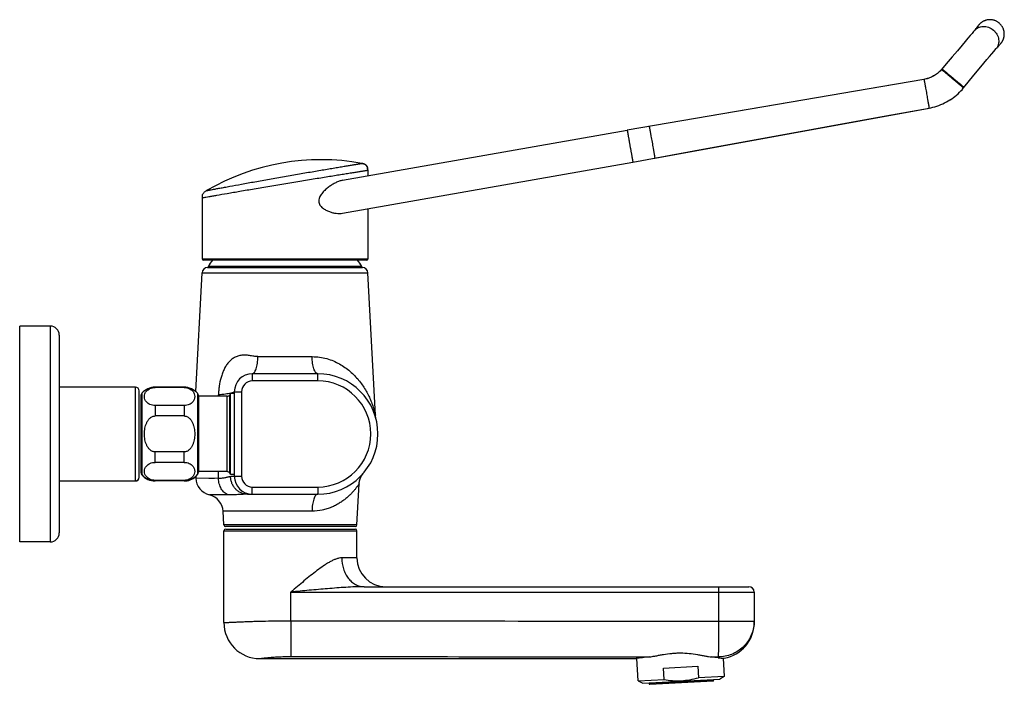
# Model space of a CAD drawing. Header units: millimetres. Extents: x 65 to 679, y 63 to 499.
# Tile 8 of 8: x 405 to 679, y 314 to 499. Entities that reach past the tile are written whole.
import ezdxf

# ---------------------------------------------------------------- set-up
doc = ezdxf.new("R2010")
doc.units = ezdxf.units.MM
doc.header["$LTSCALE"] = 46.255
doc.layers.get('0').update_dxf_attribs({"linetype": 'CONTINUOUS'})

msp = doc.modelspace()

# ---------------------------------------------------------------- linework, layer by layer
at = {"color": 7, "linetype": 'CONTINUOUS'}
for p, q in [((670.25, 495.76), (669.85, 495.27)), ((670.45, 496.01), (670.25, 495.76)), ((670.77, 496.4), (670.45, 496.01)), ((670.92, 496.59), (670.61, 496.2)), ((671.18, 496.91), (670.92, 496.58)), ((671.37, 497.16), (671.16, 496.89)), ((671.51, 497.33), (671.36, 497.14)), ((671.59, 497.44), (671.5, 497.32)), ((671.65, 497.52), (671.59, 497.43)), ((671.62, 497.48), (671.62, 497.48)), ((671.62, 497.48), (671.62, 497.48)), ((667.97, 493.04), (667.12, 492.02)), ((668.71, 493.92), (667.97, 493.04)), ((669.34, 494.66), (668.71, 493.92)), ((669.85, 495.27), (669.34, 494.66)), ((665.8, 490.47), (664.31, 488.72)), ((667.12, 492.02), (665.8, 490.47)), ((675.87, 490.21), (676.29, 490.7)), ((676.29, 490.7), (676.49, 490.94)), ((676.49, 490.94), (676.83, 491.32)), ((676.82, 491.32), (676.99, 491.5)), ((676.98, 491.49), (677.26, 491.81)), ((677.24, 491.79), (677.47, 492.05)), ((677.45, 492.03), (677.62, 492.21)), ((677.6, 492.2), (677.71, 492.31)), ((677.7, 492.3), (677.78, 492.39)), ((677.74, 492.35), (677.74, 492.35)), ((677.74, 492.35), (677.74, 492.35)), ((664.31, 488.72), (662.69, 486.82)), ((673.15, 486.96), (674, 487.98)), ((674, 487.98), (674.74, 488.86)), ((674.74, 488.86), (675.36, 489.6)), ((675.36, 489.6), (675.87, 490.21)), ((660.95, 484.81), (660.71, 484.58)), ((661.17, 485.04), (660.95, 484.81)), ((661.34, 485.24), (661.17, 485.04)), ((661.34, 485.24), (661.17, 485.04)), ((662.69, 486.82), (661.34, 485.24)), ((670.38, 483.62), (671.85, 485.4)), ((671.85, 485.4), (673.15, 486.96)), ((656.48, 482.48), (573.92, 468.39)), ((659.97, 483.97), (659.7, 483.78)), ((660.23, 484.16), (659.97, 483.96)), ((660.48, 484.37), (660.23, 484.16)), ((660.72, 484.59), (660.47, 484.37)), ((668.79, 481.7), (670.38, 483.62)), ((666.37, 478.9), (666.77, 479.3)), ((666.76, 479.3), (667.15, 479.72)), ((667.14, 479.71), (667.47, 480.1)), ((667.47, 480.1), (668.79, 481.7)), ((665.54, 478.13), (665.97, 478.51)), ((665.96, 478.51), (666.38, 478.9)), ((619.51, 476.17), (573.92, 468.39)), ((581.59, 460.63), (657.88, 474.51)), ((494.76, 454.43), (573.92, 468.39)), ((494.76, 445.29), (575.49, 459.52)), ((500.14, 459.13), (500.1, 459.13)), ((500.26, 459.1), (500.14, 459.13)), ((501.74, 457.22), (501.74, 455.66)), ((455.74, 432.52), (455.74, 449.5)), ((501.74, 446.52), (501.74, 432.52)), ((501.44, 432.22), (456.04, 432.22)), ((457.16, 430.17), (500.31, 430.17)), ((453.93, 395.69), (455.66, 428.75)), ((503.88, 389.17), (501.81, 428.75)), ((404.94, 353.92), (404.94, 413.92)), ((413.44, 413.92), (404.94, 413.92)), ((415.94, 411.42), (415.94, 356.42)), ((487.84, 400.67), (469.64, 400.67)), ((437.14, 396.92), (415.94, 396.92)), ((438.14, 371.85), (438.14, 395.92)), ((438.64, 394.57), (438.64, 373.2)), ((450.64, 396.92), (442.64, 396.92)), ((450.64, 396.82), (442.64, 396.82)), ((454.64, 394.57), (454.64, 373.28)), ((462.67, 394.4), (454.64, 394.4)), ((463.58, 395.17), (463.37, 394.8)), ((463.58, 372.67), (463.58, 395.17)), ((464.64, 395.17), (463.58, 395.17)), ((464.64, 395.67), (464.64, 372.17)), ((450.64, 391.82), (442.64, 391.82)), ((450.64, 388.92), (442.64, 388.92)), ((450.64, 378.92), (442.64, 378.92)), ((450.64, 376.03), (442.64, 376.03)), ((462.67, 373.45), (454.64, 373.45)), ((463.58, 372.67), (463.37, 373.05)), ((464.64, 372.67), (463.58, 372.67)), ((500.44, 372.88), (500.47, 372.92)), ((500.47, 372.92), (500.49, 372.94)), ((500.49, 372.94), (500.5, 372.96)), ((500.5, 372.96), (500.52, 372.98)), ((500.53, 373), (500.54, 373)), ((415.94, 370.92), (437.14, 370.92)), ((415.94, 370.85), (437.14, 370.85)), ((450.64, 371.03), (442.64, 371.03)), ((450.64, 370.92), (442.64, 370.92)), ((450.64, 370.85), (442.64, 370.85)), ((453.88, 372.12), (453.91, 371.62)), ((468.29, 367.17), (487.84, 367.17)), ((461.71, 358.65), (461.51, 362.44)), ((461.74, 331.47), (461.74, 356.97)), ((498.26, 358.17), (462.21, 358.17)), ((462.24, 357.47), (498.24, 357.47)), ((498.74, 349.47), (498.74, 356.97)), ((413.44, 353.92), (404.94, 353.92)), ((500.71, 341.47), (607.74, 341.47)), ((609.24, 339.97), (609.24, 331.47)), ((471.74, 321.47), (576.39, 321.47)), ((576.96, 315.29), (576.64, 321.51)), ((600.66, 321.62), (600.93, 316.54)), ((583.99, 318.84), (593.57, 319.34)), ((584.16, 315.66), (583.99, 318.84)), ((593.57, 319.34), (593.74, 316.17)), ((576.96, 315.29), (584.16, 315.66)), ((576.96, 315.29), (578.25, 314.63)), ((578.25, 314.63), (599.72, 315.76)), ((580.22, 314.33), (597.79, 315.26)), ((600.93, 316.54), (593.74, 316.17)), ((597.98, 315.47), (597.97, 315.67)), ((600.93, 316.54), (599.72, 315.76)), ((580, 314.72), (580.01, 314.52))]:
    msp.add_line(p, q, dxfattribs=at)
at = {"color": 9, "linetype": 'CONTINUOUS'}
for p, q in [((501.74, 432.52), (455.74, 432.52)), ((500.06, 430.48), (457.41, 430.48)), ((455.66, 428.75), (501.81, 428.75)), ((413.44, 413.92), (413.44, 353.92)), ((471.19, 405.41), (486.28, 405.41)), ((469.64, 400.67), (469.64, 398.67)), ((487.84, 398.67), (487.84, 400.67)), ((487.84, 398.67), (469.64, 398.67)), ((437.14, 370.85), (437.14, 396.92)), ((438.89, 395.23), (438.89, 372.54)), ((442.64, 396.92), (442.64, 396.82)), ((450.64, 396.92), (450.64, 396.82)), ((454.39, 395.23), (454.39, 372.62)), ((460.22, 394.4), (460.23, 394.77)), ((462.67, 373.45), (462.67, 394.4)), ((463.37, 373.05), (463.37, 394.8)), ((464.64, 395.67), (466.64, 395.67)), ((466.64, 395.67), (466.64, 372.17)), ((442.64, 391.82), (442.64, 388.92)), ((450.64, 391.82), (450.64, 388.92)), ((442.64, 376.03), (442.64, 378.92)), ((450.64, 376.03), (450.64, 378.92)), ((460.24, 371.53), (460.21, 373.45)), ((442.64, 370.85), (442.64, 371.03)), ((450.64, 370.85), (450.64, 371.03)), ((460.24, 371.53), (453.91, 371.62)), ((457.54, 371.57), (454.18, 371.62)), ((459.08, 371.55), (457.54, 371.57)), ((464.64, 372.17), (466.64, 372.17)), ((462.89, 366.98), (457.71, 367.03)), ((469.64, 367.17), (469.64, 369.17)), ((469.64, 369.17), (487.84, 369.17)), ((487.84, 369.17), (487.84, 367.17)), ((486.24, 362.44), (461.51, 362.44)), ((498.76, 358.65), (461.71, 358.65)), ((461.74, 356.97), (498.74, 356.97)), ((498.74, 349.47), (494.53, 349.47)), ((480.4, 339.97), (609.24, 339.97)), ((480.4, 331.99), (480.4, 339.97)), ((599.32, 339.97), (599.32, 331.87)), ((599.32, 331.87), (609.24, 331.87)), ((609.23, 331.47), (609.23, 331.46)), ((609.23, 331.47), (609.23, 331.46)), ((597.42, 321.93), (599.24, 321.93)), ((599.24, 321.93), (599.24, 321.71)), ((597.98, 315.47), (580.01, 314.52))]:
    msp.add_line(p, q, dxfattribs=at)
at = {"color": 7, "linetype": 'CONTINUOUS'}
for points in [[(677.39, 498.14), (677.3, 498.22), (677.16, 498.32), (677.03, 498.41), (676.89, 498.5), (676.76, 498.58), (676.62, 498.65), (676.49, 498.72), (676.35, 498.77), (676.22, 498.83), (676.09, 498.87), (675.96, 498.91), (675.83, 498.95), (675.7, 498.98), (675.57, 499.01), (675.45, 499.03), (675.33, 499.05), (675.21, 499.06), (675.09, 499.07), (674.97, 499.08), (674.85, 499.08), (674.74, 499.08), (674.63, 499.07), (674.52, 499.07), (674.41, 499.06), (674.31, 499.05), (674.21, 499.03), (674.1, 499.01), (674.01, 499), (673.91, 498.97), (673.81, 498.95), (673.72, 498.93), (673.63, 498.9), (673.54, 498.87), (673.45, 498.84), (673.37, 498.81), (673.29, 498.77), (673.2, 498.74), (673.12, 498.7), (673.05, 498.66), (672.97, 498.63), (672.9, 498.59), (672.82, 498.55), (672.75, 498.5), (672.68, 498.46), (672.62, 498.42), (672.55, 498.37), (672.49, 498.33), (672.43, 498.28), (672.37, 498.24), (672.31, 498.19), (672.25, 498.15), (672.2, 498.1), (672.15, 498.06), (672.1, 498.01), (672.05, 497.96), (672, 497.92), (671.96, 497.87), (671.91, 497.83), (671.87, 497.78), (671.83, 497.74), (671.79, 497.69), (671.76, 497.65), (671.72, 497.61), (671.69, 497.56), (671.65, 497.52)], [(677.78, 492.39), (677.82, 492.43), (677.85, 492.47), (677.89, 492.52), (677.93, 492.56), (677.97, 492.61), (678.01, 492.66), (678.04, 492.71), (678.08, 492.76), (678.12, 492.82), (678.15, 492.87), (678.19, 492.93), (678.23, 492.98), (678.26, 493.04), (678.3, 493.1), (678.33, 493.16), (678.36, 493.22), (678.4, 493.29), (678.43, 493.35), (678.46, 493.41), (678.49, 493.48), (678.52, 493.55), (678.54, 493.62), (678.57, 493.69), (678.6, 493.76), (678.62, 493.83), (678.64, 493.9), (678.67, 493.98), (678.69, 494.06), (678.71, 494.13), (678.73, 494.21), (678.74, 494.3), (678.76, 494.38), (678.77, 494.46), (678.78, 494.55), (678.8, 494.63), (678.8, 494.72), (678.81, 494.81), (678.82, 494.9), (678.82, 494.99), (678.82, 495.09), (678.82, 495.18), (678.82, 495.28), (678.81, 495.37), (678.8, 495.47), (678.79, 495.57), (678.78, 495.68), (678.76, 495.78), (678.74, 495.88), (678.72, 495.99), (678.69, 496.09), (678.66, 496.2), (678.63, 496.31), (678.59, 496.42), (678.55, 496.53), (678.5, 496.64), (678.46, 496.75), (678.4, 496.86), (678.34, 496.97), (678.28, 497.08), (678.21, 497.2), (678.14, 497.31), (678.06, 497.42), (677.98, 497.53), (677.89, 497.64), (677.79, 497.76), (677.69, 497.86), (677.58, 497.97), (677.47, 498.08), (677.39, 498.14)], [(656.48, 482.48), (644.47, 480.43), (619.51, 476.17)], [(659.71, 483.78), (659.43, 483.6), (659.16, 483.43), (658.87, 483.28), (658.58, 483.14), (658.28, 483.01), (657.98, 482.89), (657.68, 482.78), (657.37, 482.68), (657.05, 482.6), (656.74, 482.53), (656.48, 482.48)], [(659.44, 483.6), (659.16, 483.44), (658.88, 483.29), (658.59, 483.14), (658.29, 483.01), (657.99, 482.89), (657.68, 482.78), (657.37, 482.69), (657.06, 482.6), (656.74, 482.53), (656.48, 482.48)], [(657.88, 474.51), (658.4, 474.62), (658.96, 474.75), (659.53, 474.9), (660.08, 475.07), (660.63, 475.26), (661.16, 475.47), (661.69, 475.7), (662.21, 475.94), (662.72, 476.21), (663.22, 476.49), (663.71, 476.78), (664.19, 477.1), (664.65, 477.43), (665.1, 477.77), (665.54, 478.14)], [(657.88, 474.51), (658.4, 474.61), (658.97, 474.75), (659.53, 474.9), (660.09, 475.07), (660.63, 475.26), (661.17, 475.47), (661.7, 475.7), (662.22, 475.94), (662.73, 476.21), (663.23, 476.49), (663.72, 476.79), (664.19, 477.1), (664.66, 477.43), (665.11, 477.78)], [(620.99, 467.8), (633.59, 470.09), (645.9, 472.33), (657.88, 474.51)], [(575.49, 459.52), (594.97, 463.06), (620.99, 467.8)], [(501.74, 457.22), (501.73, 457.33), (501.73, 457.45), (501.73, 457.55), (501.72, 457.66), (501.71, 457.76), (501.69, 457.86), (501.67, 457.95), (501.64, 458.05), (501.61, 458.14), (501.57, 458.22), (501.53, 458.31), (501.49, 458.38), (501.44, 458.46), (501.38, 458.53), (501.32, 458.6), (501.25, 458.67), (501.18, 458.73), (501.11, 458.78), (501.03, 458.83), (500.95, 458.88), (500.86, 458.92), (500.77, 458.96), (500.67, 459), (500.57, 459.03), (500.47, 459.06), (500.37, 459.08), (500.26, 459.1)], [(504.04, 388.16), (504, 388.34), (503.96, 388.51), (503.93, 388.69), (503.91, 388.86), (503.89, 389.04), (503.88, 389.17)], [(498.76, 358.65), (499.36, 370.05), (499.36, 370.12), (499.37, 370.2), (499.37, 370.27), (499.38, 370.34), (499.39, 370.41), (499.4, 370.49), (499.41, 370.56), (499.42, 370.63), (499.44, 370.7), (499.45, 370.77), (499.46, 370.83), (499.48, 370.9), (499.5, 370.97), (499.51, 371.03), (499.53, 371.1), (499.55, 371.16), (499.57, 371.23), (499.59, 371.29), (499.61, 371.36), (499.63, 371.42), (499.65, 371.48), (499.67, 371.54), (499.7, 371.6), (499.72, 371.66), (499.74, 371.72), (499.77, 371.77), (499.79, 371.83), (499.82, 371.89), (499.85, 371.94), (499.87, 372), (499.9, 372.05), (499.93, 372.1), (499.96, 372.15), (499.98, 372.21), (500.01, 372.26), (500.04, 372.3), (500.07, 372.35), (500.1, 372.4), (500.13, 372.45), (500.16, 372.49), (500.19, 372.54), (500.22, 372.58), (500.24, 372.62), (500.27, 372.66), (500.3, 372.7), (500.32, 372.74), (500.35, 372.77), (500.37, 372.8), (500.39, 372.82), (500.41, 372.85), (500.42, 372.87), (500.44, 372.88)], [(500.52, 372.98), (500.53, 372.99), (500.53, 373)]]:
    msp.add_lwpolyline(points, dxfattribs=at)
for centre, radius, start, end in [((488.7, 397.17), 63, 79.5761, 120.2873), ((498.2, 448.8), 10.5, 78.9745, 79.6136), ((489.55, 457.17), 12.19, 359.9648, 0.4861), ((457.16, 428.67), 1.5, 90, 177), ((456.04, 432.52), 0.3, 180, 270), ((457.58, 430.37), 0.2, 149.7054, 270), ((478.74, 418.02), 24.7, 144.8821, 149.7054), ((478.74, 418.02), 24.7, 30.2946, 35.1179), ((499.89, 430.37), 0.2, 270, 30.2946), ((500.31, 428.67), 1.5, 3, 90), ((501.44, 432.52), 0.3, 270, 360), ((413.44, 411.42), 2.5, 0, 90), ((469.64, 395.67), 5, 90, 180), ((487.84, 383.92), 16.75, 270, 90), ((437.14, 395.92), 1, 0, 90), ((439.64, 394.57), 1, 138.5904, 180), ((442.64, 391.92), 5, 90, 138.5904), ((450.64, 391.92), 5, 41.4096, 90), ((453.64, 394.57), 1, 0, 41.4096), ((462.67, 395.2), 0.8, 270, 330), ((439.64, 373.28), 1, 180, 221.4096), ((439.64, 373.2), 1, 180, 221.4096), ((442.64, 375.92), 5, 221.4096, 270), ((442.64, 375.85), 5, 221.4096, 270), ((450.64, 375.92), 5, 270, 318.5904), ((453.64, 373.28), 1, 318.5904, 360), ((462.67, 372.65), 0.8, 30, 90), ((437.14, 371.92), 1, 270, 360), ((437.14, 371.85), 1, 270, 360), ((450.64, 375.85), 5, 270, 310.5643), ((458.9, 371.89), 5, 183, 256.2123), ((469.64, 372.17), 5, 180, 270), ((456.52, 362.17), 5, 3, 76.2123), ((413.44, 356.42), 2.5, 270, 360), ((462.21, 358.67), 0.5, 183, 270), ((462.24, 356.97), 0.5, 90, 180), ((498.24, 356.97), 0.5, 0, 90), ((498.26, 358.67), 0.5, 270, 357), ((506.74, 349.47), 8, 180, 270), ((607.74, 339.97), 1.5, 0, 90), ((471.74, 331.47), 10, 180, 270), ((599.24, 331.47), 10, 279.6636, 360), ((588.9, 240.3), 82.13, 96.2128, 98.7642), ((588.24, 238.12), 84.31, 82.5037, 83.7467), ((600.73, 332.95), 11.34, 262.4439, 270.9476), ((597.78, 315.46), 0.2, 273, 3), ((580.21, 314.53), 0.2, 183, 273)]:
    msp.add_arc(centre, radius, start, end, dxfattribs=at)
at = {"color": 9, "linetype": 'CONTINUOUS'}
for centre, radius, start, end in [((469.64, 395.67), 3, 90, 180), ((487.84, 383.92), 14.75, 270, 90), ((469.64, 372.17), 3, 180, 270), ((599.35, 331.87), 9.89, 357.6887, 359.9996)]:
    msp.add_arc(centre, radius, start, end, dxfattribs=at)
for points, knots in [([(670.45, 496.01), (670.6, 496.19), (670.93, 496.52), (671.54, 496.89), (672.22, 497.14), (672.95, 497.24), (673.7, 497.19), (674.69, 496.94), (675.38, 496.54), (675.77, 496.21)], [0, 0, 0, 0, 0.118292, 0.237623, 0.35891, 0.482737, 0.609284, 0.738294, 1, 1, 1, 1]), ([(675.77, 496.21), (676.17, 495.88), (676.67, 495.27), (677.09, 494.34), (677.27, 493.61), (677.3, 492.88), (677.18, 492.16), (676.91, 491.5), (676.64, 491.11), (676.49, 490.94)], [0, 0, 0, 0, 0.261706, 0.390716, 0.517263, 0.64109, 0.762377, 0.881708, 1, 1, 1, 1]), ([(661.34, 485.24), (661.34, 485.24), (661.35, 485.24), (661.35, 485.24), (661.35, 485.23), (661.36, 485.23), (661.37, 485.22), (661.38, 485.21), (661.41, 485.19), (661.44, 485.16), (661.48, 485.13), (661.53, 485.09), (661.61, 485.03), (661.72, 484.94), (661.88, 484.81), (662.06, 484.66), (662.26, 484.49), (662.48, 484.31), (662.72, 484.11), (662.98, 483.89), (663.35, 483.58), (663.83, 483.18), (664.22, 482.85), (664.42, 482.68)], [0, 0, 0, 0, 0.000325, 0.001238, 0.002749, 0.00486, 0.007568, 0.010872, 0.019265, 0.030025, 0.04312, 0.058516, 0.07618, 0.118143, 0.168591, 0.227051, 0.292949, 0.36566, 0.444475, 0.528645, 0.617349, 0.804927, 1, 1, 1, 1]), ([(661.48, 485.4), (661.48, 485.4), (661.48, 485.4), (661.49, 485.4), (661.49, 485.39), (661.5, 485.39), (661.51, 485.38), (661.52, 485.37), (661.55, 485.35), (661.58, 485.33), (661.62, 485.29), (661.67, 485.25), (661.74, 485.19), (661.86, 485.1), (662.01, 484.97), (662.19, 484.82), (662.39, 484.65), (662.62, 484.47), (662.86, 484.27), (663.12, 484.05), (663.48, 483.74), (663.97, 483.34), (664.36, 483.01), (664.56, 482.85)], [0, 0, 0, 0, 0.000321, 0.001223, 0.002719, 0.00481, 0.007499, 0.010789, 0.019169, 0.029934, 0.043055, 0.058485, 0.076172, 0.118123, 0.16854, 0.226994, 0.292912, 0.365641, 0.444458, 0.528611, 0.617316, 0.80493, 1, 1, 1, 1]), ([(656.48, 482.48), (656.48, 482.48), (656.48, 482.48), (656.48, 482.48), (656.48, 482.47), (656.48, 482.46), (656.49, 482.43), (656.5, 482.4), (656.51, 482.36), (656.52, 482.31), (656.53, 482.25), (656.55, 482.15), (656.57, 482), (656.61, 481.8), (656.65, 481.57), (656.7, 481.31), (656.76, 481.02), (656.81, 480.71), (656.87, 480.37), (656.96, 479.89), (657.07, 479.27), (657.16, 478.76), (657.2, 478.5)], [0, 0, 0, 0, 0.000339, 0.001257, 0.002772, 0.004884, 0.010899, 0.019294, 0.030054, 0.04315, 0.058547, 0.07621, 0.118173, 0.168619, 0.227078, 0.292974, 0.365683, 0.444495, 0.528662, 0.617363, 0.804934, 1, 1, 1, 1]), ([(664.42, 482.68), (664.62, 482.52), (665.01, 482.19), (665.49, 481.78), (665.86, 481.47), (666.11, 481.26), (666.35, 481.06), (666.58, 480.87), (666.78, 480.7), (666.95, 480.55), (667.11, 480.42), (667.22, 480.32), (667.29, 480.26), (667.34, 480.22), (667.38, 480.18), (667.41, 480.15), (667.43, 480.13), (667.45, 480.12), (667.46, 480.11), (667.46, 480.11), (667.47, 480.1), (667.47, 480.1), (667.47, 480.1), (667.47, 480.1)], [0, 0, 0, 0, 0.195074, 0.382652, 0.471356, 0.555525, 0.634342, 0.707052, 0.772951, 0.83141, 0.88186, 0.92382, 0.941487, 0.956884, 0.969977, 0.980735, 0.989131, 0.992436, 0.995145, 0.997254, 0.998765, 0.999676, 1, 1, 1, 1]), ([(664.56, 482.85), (664.75, 482.68), (665.15, 482.35), (665.63, 481.95), (665.99, 481.64), (666.25, 481.42), (666.49, 481.22), (666.71, 481.03), (666.91, 480.86), (667.09, 480.71), (667.24, 480.58), (667.35, 480.49), (667.43, 480.42), (667.47, 480.38), (667.51, 480.35), (667.55, 480.32), (667.57, 480.3), (667.58, 480.28), (667.59, 480.28), (667.6, 480.27), (667.6, 480.27), (667.6, 480.27), (667.61, 480.26), (667.6, 480.26)], [0, 0, 0, 0, 0.19507, 0.382684, 0.471389, 0.555542, 0.634359, 0.707088, 0.773006, 0.83146, 0.881877, 0.923828, 0.941515, 0.956945, 0.970066, 0.980831, 0.989211, 0.992501, 0.99519, 0.997281, 0.998777, 0.999679, 1, 1, 1, 1]), ([(657.2, 478.5), (657.25, 478.24), (657.34, 477.73), (657.45, 477.11), (657.53, 476.63), (657.59, 476.29), (657.64, 475.98), (657.69, 475.69), (657.74, 475.43), (657.78, 475.2), (657.81, 475), (657.83, 474.85), (657.85, 474.75), (657.86, 474.69), (657.87, 474.64), (657.87, 474.59), (657.88, 474.56), (657.88, 474.54), (657.88, 474.53), (657.88, 474.52), (657.88, 474.52), (657.88, 474.51), (657.88, 474.51)], [0, 0, 0, 0, 0.195067, 0.382638, 0.471339, 0.555505, 0.634318, 0.707027, 0.772923, 0.831381, 0.881828, 0.92379, 0.941454, 0.956851, 0.969946, 0.980707, 0.989101, 0.995116, 0.997228, 0.998743, 0.999661, 1, 1, 1, 1]), ([(573.92, 468.39), (573.92, 468.39), (573.92, 468.38), (573.92, 468.38), (573.92, 468.37), (573.92, 468.36), (573.93, 468.35), (573.93, 468.33), (573.94, 468.3), (573.95, 468.25), (573.95, 468.19), (573.97, 468.12), (573.98, 468.05), (574, 467.96), (574.01, 467.86), (574.03, 467.75), (574.06, 467.64), (574.08, 467.51), (574.1, 467.38), (574.12, 467.24), (574.16, 467.03), (574.2, 466.76), (574.27, 466.41), (574.33, 466.04), (574.41, 465.65), (574.47, 465.24), (574.56, 464.82), (574.62, 464.39), (574.68, 464.1), (574.7, 463.95)], [0, 0, 0, 0, 0.000322, 0.001258, 0.002783, 0.004892, 0.007599, 0.010911, 0.019308, 0.030067, 0.04316, 0.058559, 0.076224, 0.096114, 0.118182, 0.142373, 0.16863, 0.196891, 0.227085, 0.259141, 0.292982, 0.365687, 0.444501, 0.528664, 0.617367, 0.709753, 0.804935, 0.901996, 1, 1, 1, 1]), ([(580.04, 469.43), (580.04, 469.43), (580.04, 469.43), (580.04, 469.42), (580.04, 469.42), (580.05, 469.41), (580.05, 469.4), (580.05, 469.38), (580.06, 469.34), (580.07, 469.3), (580.08, 469.24), (580.09, 469.17), (580.12, 469.06), (580.15, 468.9), (580.19, 468.68), (580.23, 468.42), (580.29, 468.14), (580.34, 467.82), (580.41, 467.47), (580.47, 467.1), (580.57, 466.57), (580.69, 465.88), (580.79, 465.32), (580.84, 465.04)], [0, 0, 0, 0, 0.000335, 0.001241, 0.00274, 0.004834, 0.007524, 0.010813, 0.019186, 0.029952, 0.043072, 0.058498, 0.076183, 0.11814, 0.168556, 0.227006, 0.292918, 0.365658, 0.444484, 0.528628, 0.617306, 0.804917, 1, 1, 1, 1]), ([(574.7, 463.95), (574.73, 463.81), (574.77, 463.52), (574.86, 463.09), (574.92, 462.67), (575.01, 462.26), (575.07, 461.87), (575.14, 461.5), (575.19, 461.15), (575.25, 460.88), (575.28, 460.67), (575.3, 460.53), (575.33, 460.4), (575.35, 460.27), (575.37, 460.16), (575.39, 460.05), (575.41, 459.95), (575.43, 459.86), (575.44, 459.78), (575.45, 459.72), (575.46, 459.66), (575.47, 459.61), (575.48, 459.58), (575.48, 459.56), (575.48, 459.54), (575.48, 459.54), (575.48, 459.53), (575.48, 459.53), (575.49, 459.52), (575.49, 459.52)], [0, 0, 0, 0, 0.098004, 0.195065, 0.290247, 0.382633, 0.471336, 0.555499, 0.634313, 0.707018, 0.740859, 0.772915, 0.803109, 0.83137, 0.857627, 0.881818, 0.903886, 0.923776, 0.941441, 0.95684, 0.969933, 0.980692, 0.989089, 0.992401, 0.995108, 0.997217, 0.998742, 0.999678, 1, 1, 1, 1]), ([(580.84, 465.04), (580.89, 464.75), (580.99, 464.19), (581.11, 463.5), (581.2, 462.97), (581.27, 462.6), (581.33, 462.25), (581.38, 461.94), (581.43, 461.65), (581.47, 461.39), (581.51, 461.17), (581.54, 461.01), (581.55, 460.9), (581.56, 460.83), (581.57, 460.77), (581.58, 460.72), (581.58, 460.69), (581.59, 460.67), (581.59, 460.66), (581.59, 460.65), (581.59, 460.64), (581.59, 460.64), (581.59, 460.63), (581.59, 460.63)], [0, 0, 0, 0, 0.195079, 0.382686, 0.471363, 0.555505, 0.634331, 0.70707, 0.772982, 0.831432, 0.881849, 0.923807, 0.941493, 0.95692, 0.970041, 0.980808, 0.989183, 0.992472, 0.995163, 0.997258, 0.998757, 0.999665, 1, 1, 1, 1]), ([(456.92, 451.58), (456.93, 451.58), (456.97, 451.58), (457.05, 451.6), (457.18, 451.62), (457.37, 451.66), (457.6, 451.7), (458.02, 451.78), (458.67, 451.9), (459.58, 452.07), (460.69, 452.28), (461.96, 452.51), (463.96, 452.88), (466.77, 453.4), (470.45, 454.06), (474.43, 454.77), (478.56, 455.5), (482.68, 456.22), (486.05, 456.79), (488.63, 457.23), (490.43, 457.53), (492.13, 457.82), (493.69, 458.08), (495.11, 458.31), (496.37, 458.52), (497.32, 458.68), (497.99, 458.79), (498.42, 458.86), (498.8, 458.92), (499.14, 458.98), (499.43, 459.02), (499.63, 459.06), (499.77, 459.08), (499.86, 459.09), (499.93, 459.11), (499.99, 459.12), (500.03, 459.12), (500.06, 459.13), (500.08, 459.13), (500.09, 459.13), (500.1, 459.13), (500.1, 459.13)], [0, 0, 0, 0, 0.00062, 0.002474, 0.005552, 0.009846, 0.015347, 0.022044, 0.038931, 0.060309, 0.085955, 0.115581, 0.148874, 0.225072, 0.311509, 0.40487, 0.50168, 0.598387, 0.691432, 0.735501, 0.777378, 0.816652, 0.852944, 0.885898, 0.915188, 0.940518, 0.951608, 0.96161, 0.970502, 0.978261, 0.984863, 0.990288, 0.992555, 0.994523, 0.996192, 0.99756, 0.998626, 0.999388, 0.999656, 0.999847, 1, 1, 1, 1]), ([(501.74, 457.17), (501.74, 457.17), (501.73, 457.17), (501.73, 457.17), (501.73, 457.17), (501.73, 457.17), (501.72, 457.16), (501.71, 457.16), (501.69, 457.16), (501.67, 457.16), (501.65, 457.15), (501.61, 457.15), (501.56, 457.14), (501.48, 457.13), (501.39, 457.11), (501.29, 457.1), (501.17, 457.08), (500.99, 457.05), (500.73, 457.01), (500.38, 456.95), (499.97, 456.88), (499.52, 456.81), (499.01, 456.73), (498.46, 456.64), (497.63, 456.51), (496.48, 456.33), (494.98, 456.08), (493.33, 455.82), (491.54, 455.53), (489.63, 455.22), (487.62, 454.89), (485.52, 454.55), (482.62, 454.07), (478.93, 453.46), (474.53, 452.73), (470.27, 452.01), (466.33, 451.34), (462.85, 450.74), (460.3, 450.3), (458.6, 450.01), (457.61, 449.83), (456.83, 449.7), (456.32, 449.6), (456.01, 449.55), (455.86, 449.52), (455.77, 449.51), (455.74, 449.5)], [0, 0, 0, 0, 0.000009, 0.000038, 0.000085, 0.000151, 0.00034, 0.000604, 0.000943, 0.001357, 0.001845, 0.002409, 0.003759, 0.005407, 0.00735, 0.009589, 0.012121, 0.014947, 0.021469, 0.029136, 0.037926, 0.047816, 0.058786, 0.07081, 0.083854, 0.112863, 0.14553, 0.181537, 0.22054, 0.26217, 0.306022, 0.351689, 0.39876, 0.495359, 0.592274, 0.685938, 0.772839, 0.849592, 0.913082, 0.938991, 0.960603, 0.977685, 0.99003, 0.994377, 0.997494, 1, 1, 1, 1]), ([(471.19, 405.41), (470.99, 405.41), (470.6, 405.44), (470.03, 405.53), (469.46, 405.64), (468.9, 405.73), (468.34, 405.8), (467.79, 405.84), (467.24, 405.85), (466.7, 405.81), (466.16, 405.72), (465.64, 405.59), (465.14, 405.41), (464.5, 405.1), (463.75, 404.58), (462.98, 403.8), (462.31, 402.88), (461.76, 401.87), (461.3, 400.78), (460.8, 399.25), (460.51, 397.85), (460.35, 396.63), (460.26, 395.81), (460.23, 395.19), (460.23, 394.77)], [0, 0, 0, 0, 0.031808, 0.063322, 0.094539, 0.12543, 0.155974, 0.18616, 0.215987, 0.245479, 0.27471, 0.303732, 0.332645, 0.361568, 0.419831, 0.479316, 0.540409, 0.603114, 0.667258, 0.732566, 0.865528, 0.899104, 0.932737, 1, 1, 1, 1]), ([(469.64, 400.67), (469.69, 400.67), (469.79, 400.69), (469.94, 400.76), (470.08, 400.88), (470.22, 401.04), (470.36, 401.23), (470.53, 401.57), (470.73, 402.08), (470.92, 402.79), (471.06, 403.6), (471.15, 404.49), (471.18, 405.1), (471.19, 405.41)], [0, 0, 0, 0, 0.028473, 0.059166, 0.093817, 0.133532, 0.178901, 0.230151, 0.349964, 0.491048, 0.649693, 0.821147, 1, 1, 1, 1]), ([(486.28, 405.41), (486.98, 405.41), (488.35, 405.32), (490.33, 404.9), (492.18, 404.26), (494.41, 403.18), (496.86, 401.45), (498.89, 399.36), (500.23, 397.58), (501.11, 396.22), (501.87, 394.84), (502.52, 393.45), (502.97, 392.3), (503.27, 391.4), (503.47, 390.77), (503.61, 390.28), (503.7, 389.91), (503.76, 389.68), (503.81, 389.48), (503.85, 389.32), (503.87, 389.22), (503.88, 389.18), (503.88, 389.17)], [0, 0, 0, 0, 0.080656, 0.158771, 0.234298, 0.307369, 0.446875, 0.579337, 0.643381, 0.706012, 0.767163, 0.826574, 0.883568, 0.910704, 0.936434, 0.960032, 0.970659, 0.980191, 0.988303, 0.99459, 0.998611, 1, 1, 1, 1]), ([(487.84, 400.67), (487.79, 400.67), (487.68, 400.69), (487.53, 400.76), (487.39, 400.88), (487.25, 401.04), (487.12, 401.23), (486.94, 401.57), (486.74, 402.08), (486.56, 402.79), (486.41, 403.6), (486.32, 404.49), (486.29, 405.1), (486.28, 405.41)], [0, 0, 0, 0, 0.028391, 0.059021, 0.093628, 0.133316, 0.178672, 0.22992, 0.349755, 0.490882, 0.649581, 0.821093, 1, 1, 1, 1]), ([(463.58, 395.21), (463.37, 395.16), (462.9, 395.08), (461.78, 394.92), (460.87, 394.83), (460.23, 394.77)], [0, 0, 0, 0, 0.19124, 0.422941, 1, 1, 1, 1]), ([(464.64, 395.67), (464.64, 395.65), (464.62, 395.61), (464.56, 395.55), (464.48, 395.49), (464.36, 395.43), (464.21, 395.38), (464.03, 395.32), (463.81, 395.26), (463.66, 395.23), (463.58, 395.21)], [0, 0, 0, 0, 0.051493, 0.116294, 0.201599, 0.310529, 0.444477, 0.603976, 0.789164, 1, 1, 1, 1]), ([(463.59, 372.04), (463.49, 372.03), (463.28, 372), (462.94, 371.93), (462.58, 371.84), (462.02, 371.71), (461.24, 371.56), (460.58, 371.53), (460.24, 371.53)], [0, 0, 0, 0, 0.089061, 0.189703, 0.301239, 0.422791, 0.693447, 1, 1, 1, 1]), ([(462.89, 366.98), (462.7, 367.05), (462.34, 367.24), (461.83, 367.62), (461.38, 368.11), (460.86, 368.88), (460.39, 370.03), (460.25, 371.02), (460.24, 371.53)], [0, 0, 0, 0, 0.108429, 0.221338, 0.339524, 0.463208, 0.724885, 1, 1, 1, 1]), ([(464.64, 372.17), (464.64, 372.17), (464.61, 372.15), (464.56, 372.14), (464.48, 372.12), (464.36, 372.1), (464.21, 372.09), (464.04, 372.07), (463.82, 372.06), (463.67, 372.05), (463.59, 372.04)], [0, 0, 0, 0, 0.022406, 0.071702, 0.150894, 0.260433, 0.400318, 0.570393, 0.770413, 1, 1, 1, 1]), ([(468.29, 367.17), (467.99, 367.17), (467.38, 367.24), (466.51, 367.52), (465.7, 367.97), (464.99, 368.57), (464.4, 369.31), (463.96, 370.16), (463.67, 371.08), (463.6, 371.72), (463.59, 372.04)], [0, 0, 0, 0, 0.121227, 0.243029, 0.365895, 0.490143, 0.615881, 0.742999, 0.87119, 1, 1, 1, 1]), ([(499.36, 370.03), (499.36, 370.03), (499.35, 370.03), (499.35, 370.03), (499.35, 370.02), (499.34, 370.01), (499.33, 369.99), (499.31, 369.97), (499.28, 369.93), (499.25, 369.87), (499.2, 369.81), (499.15, 369.73), (499.08, 369.65), (499.01, 369.55), (498.91, 369.41), (498.76, 369.21), (498.56, 368.95), (498.33, 368.66), (498.08, 368.36), (497.8, 368.04), (497.51, 367.72), (497.07, 367.26), (496.47, 366.67), (495.68, 365.98), (494.8, 365.3), (493.83, 364.65), (492.78, 364.05), (491.63, 363.51), (490.39, 363.06), (488.61, 362.59), (487.19, 362.44), (486.24, 362.44)], [0, 0, 0, 0, 0.000113, 0.000465, 0.001059, 0.001893, 0.002966, 0.004276, 0.007603, 0.011847, 0.016966, 0.022918, 0.029667, 0.037173, 0.045401, 0.063872, 0.084791, 0.107872, 0.13286, 0.159532, 0.187706, 0.217234, 0.279863, 0.346658, 0.417133, 0.490993, 0.568083, 0.648338, 0.731741, 0.818272, 1, 1, 1, 1]), ([(468.29, 367.17), (468.07, 367.17), (467.64, 367.16), (466.75, 367.12), (465.62, 367.05), (464.26, 366.99), (463.35, 366.98), (462.89, 366.98)], [0, 0, 0, 0, 0.119462, 0.242511, 0.494181, 0.747775, 1, 1, 1, 1]), ([(487.84, 367.17), (487.78, 367.17), (487.68, 367.16), (487.52, 367.09), (487.37, 366.97), (487.23, 366.81), (487.09, 366.62), (486.91, 366.28), (486.71, 365.77), (486.52, 365.06), (486.37, 364.25), (486.27, 363.36), (486.24, 362.75), (486.24, 362.44)], [0, 0, 0, 0, 0.029124, 0.060401, 0.095521, 0.135581, 0.181176, 0.232546, 0.352324, 0.493082, 0.651182, 0.821937, 1, 1, 1, 1]), ([(494.53, 349.47), (494.27, 349.47), (493.72, 349.41), (492.89, 349.16), (492.04, 348.8), (491.18, 348.35), (490.3, 347.83), (489.1, 347.04), (487.6, 345.95), (485.81, 344.54), (483.39, 342.55), (481.6, 341.01), (480.4, 339.97)], [0, 0, 0, 0, 0.045789, 0.09561, 0.149226, 0.206085, 0.265609, 0.327291, 0.455526, 0.588343, 0.724095, 1, 1, 1, 1]), ([(494.53, 349.47), (494.53, 348.44), (494.76, 346.9), (495.52, 345.03), (496.29, 343.81), (497.23, 342.8), (498.31, 342.05), (499.48, 341.58), (500.31, 341.47), (500.71, 341.47)], [0, 0, 0, 0, 0.277627, 0.411754, 0.540419, 0.662899, 0.779374, 0.891034, 1, 1, 1, 1]), ([(500.71, 341.47), (499.87, 341.47), (498.19, 341.43), (495.66, 341.29), (493.12, 341.11), (489.73, 340.84), (485.49, 340.46), (482.09, 340.14), (480.4, 339.97)], [0, 0, 0, 0, 0.123725, 0.248168, 0.373034, 0.498168, 0.748919, 1, 1, 1, 1]), ([(599.31, 341.47), (599.31, 341.47), (599.31, 341.47), (599.31, 341.47), (599.31, 341.46), (599.31, 341.44), (599.31, 341.43), (599.31, 341.4), (599.31, 341.36), (599.32, 341.29), (599.32, 341.22), (599.32, 341.13), (599.32, 341.03), (599.32, 340.92), (599.32, 340.76), (599.32, 340.54), (599.32, 340.26), (599.32, 340.07), (599.32, 339.97)], [0, 0, 0, 0, 0.001279, 0.004914, 0.010936, 0.019337, 0.030096, 0.043192, 0.076256, 0.118215, 0.168663, 0.227116, 0.293011, 0.365714, 0.444525, 0.617383, 0.80494, 1, 1, 1, 1]), ([(461.74, 331.47), (461.74, 331.48), (461.74, 331.47), (461.75, 331.48), (461.76, 331.48), (461.79, 331.48), (461.83, 331.48), (461.88, 331.48), (461.97, 331.49), (462.11, 331.5), (462.31, 331.51), (462.56, 331.52), (462.84, 331.53), (463.17, 331.55), (463.54, 331.57), (464.12, 331.6), (464.94, 331.64), (466.03, 331.69), (467.25, 331.74), (468.61, 331.79), (470.07, 331.84), (471.64, 331.88), (473.88, 331.93), (476.81, 331.98), (479.19, 331.99), (480.4, 331.99)], [0, 0, 0, 0, 0.000302, 0.00068, 0.001209, 0.00272, 0.004834, 0.007549, 0.010864, 0.019286, 0.030079, 0.043214, 0.058661, 0.076381, 0.09633, 0.118458, 0.169032, 0.227606, 0.293608, 0.366396, 0.44526, 0.529435, 0.618103, 0.80544, 1, 1, 1, 1]), ([(480.4, 331.99), (480.4, 330.81), (480.39, 329.09), (480.38, 326.88), (480.37, 325.44), (480.36, 324.21), (480.34, 323.34), (480.33, 322.78), (480.33, 322.47), (480.32, 322.24), (480.31, 322.12), (480.31, 322.07)], [0, 0, 0, 0, 0.357012, 0.52087, 0.667686, 0.792659, 0.8917, 0.930448, 0.961572, 0.984818, 1, 1, 1, 1]), ([(599.32, 331.87), (599.32, 331.27), (599.32, 330.07), (599.31, 328.33), (599.31, 326.71), (599.3, 325.26), (599.28, 324.04), (599.27, 323.17), (599.26, 322.62), (599.25, 322.32), (599.24, 322.1), (599.24, 321.98), (599.24, 321.93)], [0, 0, 0, 0, 0.183008, 0.359906, 0.524785, 0.672141, 0.797054, 0.895352, 0.933459, 0.963758, 0.985999, 1, 1, 1, 1]), ([(609.23, 331.46), (609.2, 330.83), (609.03, 329.57), (608.41, 327.76), (607.45, 326.1), (606.2, 324.65), (604.69, 323.47), (602.99, 322.59), (601.15, 322.05), (599.87, 321.93), (599.24, 321.93)], [0, 0, 0, 0, 0.124648, 0.249355, 0.374164, 0.499101, 0.624174, 0.74937, 0.87466, 1, 1, 1, 1]), ([(471.74, 321.47), (471.74, 321.47), (471.75, 321.48), (471.78, 321.48), (471.82, 321.49), (471.92, 321.5), (472.09, 321.52), (472.34, 321.56), (472.67, 321.6), (473.07, 321.65), (473.54, 321.7), (474.3, 321.78), (475.4, 321.88), (476.89, 321.98), (478.56, 322.05), (479.71, 322.07), (480.31, 322.07)], [0, 0, 0, 0, 0.001075, 0.004293, 0.009648, 0.017143, 0.038545, 0.068456, 0.106816, 0.153525, 0.208452, 0.271396, 0.420101, 0.595897, 0.792364, 1, 1, 1, 1])]:
    msp.add_open_spline(points, degree=3, knots=knots, dxfattribs=at)
at = {"color": 7, "linetype": 'CONTINUOUS'}
for points, knots in [([(500.21, 459.11), (500.44, 459.07), (500.77, 458.99), (501.15, 458.76), (501.39, 458.54), (501.57, 458.27), (501.72, 457.85), (501.73, 457.51), (501.73, 457.28)], [0, 0, 0, 0, 0.256567, 0.379781, 0.500297, 0.620694, 0.743649, 1, 1, 1, 1]), ([(494.76, 454.43), (494.44, 454.37), (493.79, 454.19), (492.83, 453.78), (491.87, 453.24), (490.92, 452.6), (490, 451.85), (489.28, 451.13), (488.77, 450.47), (488.44, 449.93), (488.19, 449.34), (488.12, 448.9), (488.12, 448.69)], [0, 0, 0, 0, 0.105911, 0.218808, 0.337837, 0.462077, 0.590756, 0.723348, 0.791104, 0.859836, 0.929551, 1, 1, 1, 1]), ([(455.74, 449.5), (455.74, 449.62), (455.74, 449.85), (455.76, 450.18), (455.82, 450.48), (455.94, 450.76), (456.12, 451), (456.35, 451.21), (456.63, 451.4), (456.82, 451.52), (456.92, 451.58)], [0, 0, 0, 0, 0.135384, 0.264617, 0.385081, 0.499703, 0.614451, 0.735168, 0.864571, 1, 1, 1, 1]), ([(488.12, 448.69), (488.12, 448.49), (488.17, 448.09), (488.43, 447.56), (488.78, 447.11), (489.33, 446.61), (490.09, 446.13), (491.05, 445.71), (492.01, 445.42), (492.95, 445.24), (493.87, 445.19), (494.47, 445.24), (494.76, 445.29)], [0, 0, 0, 0, 0.072312, 0.143561, 0.213301, 0.281556, 0.413924, 0.541357, 0.663761, 0.780946, 0.892884, 1, 1, 1, 1]), ([(442.64, 391.82), (442.37, 391.82), (441.88, 391.87), (441.2, 392.08), (440.66, 392.38), (440.26, 392.73), (439.97, 393.11), (439.71, 393.63), (439.59, 394.32), (439.71, 395.01), (439.97, 395.52), (440.26, 395.9), (440.66, 396.25), (441.2, 396.56), (441.88, 396.77), (442.37, 396.82), (442.64, 396.82)], [0, 0, 0, 0, 0.090311, 0.171666, 0.24178, 0.302575, 0.356771, 0.406692, 0.5, 0.593308, 0.643229, 0.697425, 0.75822, 0.828334, 0.909689, 1, 1, 1, 1]), ([(450.64, 396.82), (450.9, 396.82), (451.39, 396.77), (452.07, 396.56), (452.61, 396.25), (453.01, 395.9), (453.3, 395.52), (453.56, 395.01), (453.69, 394.32), (453.56, 393.63), (453.3, 393.11), (453.01, 392.73), (452.61, 392.38), (452.07, 392.08), (451.39, 391.87), (450.9, 391.82), (450.64, 391.82)], [0, 0, 0, 0, 0.090311, 0.171666, 0.24178, 0.302575, 0.356771, 0.406692, 0.5, 0.593308, 0.643229, 0.697425, 0.75822, 0.828333, 0.909689, 1, 1, 1, 1]), ([(439.64, 383.92), (439.64, 384.19), (439.66, 384.73), (439.77, 385.52), (439.96, 386.3), (440.24, 387.05), (440.63, 387.75), (441.16, 388.36), (441.72, 388.73), (442.23, 388.9), (442.5, 388.92), (442.64, 388.92)], [0, 0, 0, 0, 0.125115, 0.250224, 0.375324, 0.500397, 0.625419, 0.750321, 0.874989, 0.937499, 1, 1, 1, 1]), ([(450.64, 388.92), (450.77, 388.92), (451.04, 388.9), (451.55, 388.73), (452.11, 388.36), (452.64, 387.75), (453.03, 387.05), (453.31, 386.3), (453.5, 385.52), (453.61, 384.73), (453.64, 384.19), (453.64, 383.92)], [0, 0, 0, 0, 0.062501, 0.125011, 0.249679, 0.374581, 0.499603, 0.624676, 0.749776, 0.874885, 1, 1, 1, 1]), ([(442.64, 378.92), (442.5, 378.92), (442.23, 378.95), (441.72, 379.11), (441.16, 379.49), (440.63, 380.1), (440.24, 380.8), (439.96, 381.55), (439.77, 382.33), (439.66, 383.12), (439.64, 383.66), (439.64, 383.92)], [0, 0, 0, 0, 0.062501, 0.125011, 0.249679, 0.374581, 0.499603, 0.624676, 0.749776, 0.874885, 1, 1, 1, 1]), ([(453.64, 383.92), (453.64, 383.66), (453.61, 383.12), (453.5, 382.33), (453.31, 381.55), (453.03, 380.8), (452.64, 380.1), (452.11, 379.49), (451.55, 379.11), (451.04, 378.95), (450.77, 378.92), (450.64, 378.92)], [0, 0, 0, 0, 0.125115, 0.250224, 0.375324, 0.500397, 0.625419, 0.750321, 0.874989, 0.937499, 1, 1, 1, 1]), ([(442.64, 371.03), (442.37, 371.03), (441.88, 371.08), (441.2, 371.29), (440.66, 371.6), (440.26, 371.95), (439.97, 372.33), (439.71, 372.84), (439.59, 373.53), (439.71, 374.22), (439.97, 374.74), (440.26, 375.12), (440.66, 375.47), (441.2, 375.77), (441.88, 375.98), (442.37, 376.03), (442.64, 376.03)], [0, 0, 0, 0, 0.090311, 0.171666, 0.24178, 0.302575, 0.356771, 0.406692, 0.5, 0.593308, 0.643229, 0.697425, 0.75822, 0.828333, 0.909689, 1, 1, 1, 1]), ([(450.64, 376.03), (450.9, 376.03), (451.39, 375.98), (452.07, 375.77), (452.61, 375.47), (453.01, 375.12), (453.3, 374.74), (453.56, 374.22), (453.69, 373.53), (453.56, 372.84), (453.3, 372.33), (453.01, 371.95), (452.61, 371.6), (452.07, 371.29), (451.39, 371.08), (450.9, 371.03), (450.64, 371.03)], [0, 0, 0, 0, 0.090311, 0.171666, 0.24178, 0.302575, 0.356771, 0.406692, 0.5, 0.593308, 0.643229, 0.697425, 0.75822, 0.828333, 0.909689, 1, 1, 1, 1]), ([(580.01, 321.95), (580.31, 321.98), (580.94, 322.07), (581.91, 322.24), (582.94, 322.44), (584.41, 322.7), (585.95, 322.92), (587.53, 323.04), (589.15, 323.07), (591.13, 322.96), (593.06, 322.68), (594.52, 322.41), (595.54, 322.22), (596.5, 322.05), (597.12, 321.97), (597.42, 321.93)], [0, 0, 0, 0, 0.051766, 0.107904, 0.167796, 0.230814, 0.363744, 0.432419, 0.501679, 0.639207, 0.771286, 0.83382, 0.893222, 0.948845, 1, 1, 1, 1]), ([(584.16, 315.66), (584.95, 315.52), (586.55, 315.32), (588.17, 315.3), (588.98, 315.34)], [0, 0, 0, 0, 0.500042, 1, 1, 1, 1]), ([(588.98, 315.34), (589.78, 315.38), (591.39, 315.57), (592.96, 315.94), (593.74, 316.17)], [0, 0, 0, 0, 0.499958, 1, 1, 1, 1])]:
    msp.add_open_spline(points, degree=3, knots=knots, dxfattribs=at)
at = {"color": 9, "linetype": 'CONTINUOUS'}
for points in [[(480.4, 331.99), (520.04, 331.95), (559.68, 331.91), (599.32, 331.87)], [(480.31, 322.07), (513.54, 322.03), (546.78, 321.99), (580.01, 321.95)]]:
    msp.add_open_spline(points, degree=3, dxfattribs=at)

doc.saveas('drawing.dxf')
